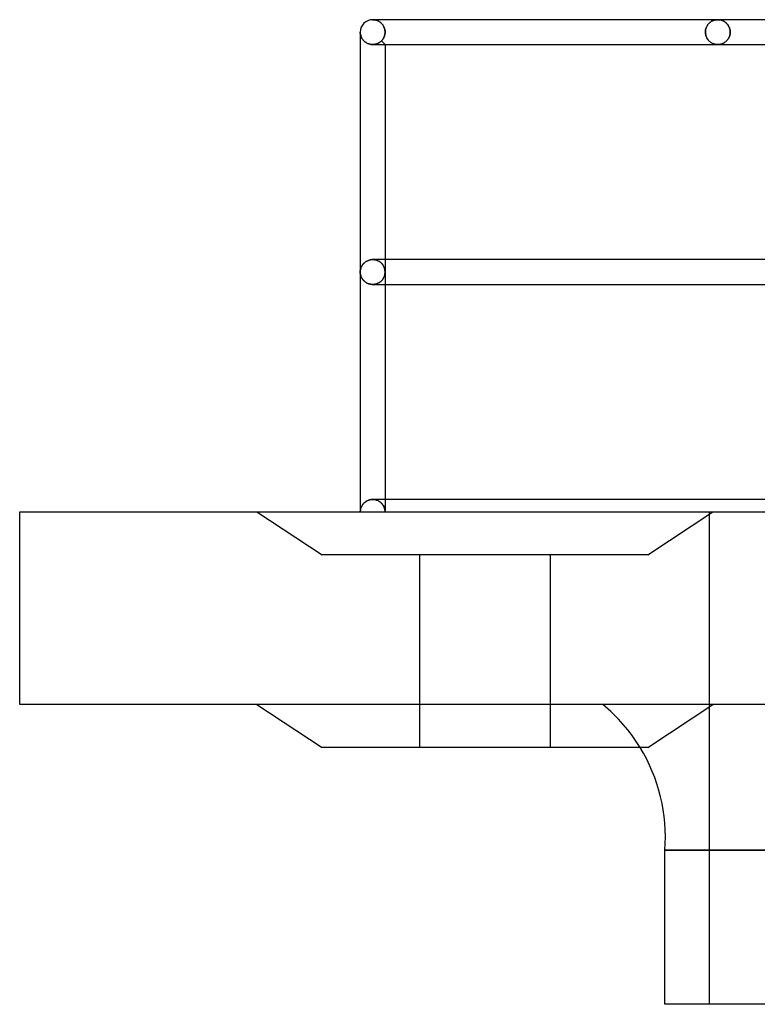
# Model space of a CAD drawing. Header units: millimetres. Extents: x -232 to 232, y -55 to 88.
# Tile 1 of 7: x -232 to -173, y -40 to 40. Entities that reach past the tile are written whole.
import ezdxf

# ---------------------------------------------------------------- set-up
doc = ezdxf.new("R2010")
doc.units = ezdxf.units.MM
doc.layers.add('HIDDEN', color=7, linetype='Continuous')
doc.layers.add('THICK', color=7, linetype='Continuous')

msp = doc.modelspace()

# ---------------------------------------------------------------- linework, layer by layer
at = {"layer": 'HIDDEN'}
for p, q in [((-204.05, 39.665), (-203.998, 39.664)), ((-203.998, 39.664), (-204.05, 39.665)), ((-203.804, 39.665), (-204.05, 39.665)), ((-203.998, 39.664), (-203.946, 39.66)), ((-203.946, 39.66), (-203.998, 39.664)), ((-203.946, 39.66), (-203.893, 39.653)), ((-203.893, 39.653), (-203.946, 39.66)), ((-203.893, 39.653), (-203.842, 39.643)), ((-203.842, 39.643), (-203.893, 39.653)), ((-203.842, 39.643), (-203.79, 39.631)), ((-203.79, 39.631), (-203.842, 39.643)), ((-203.79, 39.631), (-203.738, 39.615)), ((-203.738, 39.615), (-203.79, 39.631)), ((-203.738, 39.615), (-203.687, 39.597)), ((-203.687, 39.597), (-203.738, 39.615)), ((-203.687, 39.597), (-203.637, 39.576)), ((-203.637, 39.576), (-203.687, 39.597)), ((-203.637, 39.576), (-203.588, 39.552)), ((-203.588, 39.552), (-203.637, 39.576)), ((-203.588, 39.552), (-203.539, 39.525)), ((-203.539, 39.525), (-203.588, 39.552)), ((-203.539, 39.525), (-203.491, 39.495)), ((-203.491, 39.495), (-203.539, 39.525)), ((-203.491, 39.495), (-203.445, 39.462)), ((-203.445, 39.462), (-203.491, 39.495)), ((-203.445, 39.462), (-203.399, 39.425)), ((-203.399, 39.425), (-203.445, 39.462)), ((-203.399, 39.425), (-203.355, 39.386)), ((-203.355, 39.386), (-203.399, 39.425)), ((-203.355, 39.386), (-203.313, 39.343)), ((-203.313, 39.343), (-203.355, 39.386)), ((-203.313, 39.343), (-203.273, 39.296)), ((-203.273, 39.296), (-203.313, 39.343)), ((-203.273, 39.296), (-203.235, 39.246)), ((-203.235, 39.246), (-203.273, 39.296)), ((-203.235, 39.246), (-203.199, 39.193)), ((-203.199, 39.193), (-203.235, 39.246)), ((-203.199, 39.193), (-203.166, 39.137)), ((-203.166, 39.137), (-203.199, 39.193)), ((-203.166, 39.137), (-203.137, 39.077)), ((-203.137, 39.077), (-203.166, 39.137)), ((-203.137, 39.077), (-203.111, 39.014)), ((-203.111, 39.014), (-203.137, 39.077)), ((-203.111, 39.014), (-203.089, 38.948)), ((-203.089, 38.948), (-203.111, 39.014)), ((-203.089, 38.948), (-203.071, 38.88)), ((-203.071, 38.88), (-203.089, 38.948)), ((-203.071, 38.88), (-203.058, 38.809)), ((-203.058, 38.809), (-203.071, 38.88)), ((-177.212, 38.873), (-177.195, 38.939)), ((-177.195, 38.939), (-177.212, 38.873)), ((-177.195, 38.939), (-177.175, 39.002)), ((-177.175, 39.002), (-177.195, 38.939)), ((-177.175, 39.002), (-177.151, 39.064)), ((-177.151, 39.064), (-177.175, 39.002)), ((-177.151, 39.064), (-177.123, 39.122)), ((-177.123, 39.122), (-177.151, 39.064)), ((-177.123, 39.122), (-177.093, 39.178)), ((-177.093, 39.178), (-177.123, 39.122)), ((-177.093, 39.178), (-177.059, 39.23)), ((-177.059, 39.23), (-177.093, 39.178)), ((-177.059, 39.23), (-177.024, 39.279)), ((-177.024, 39.279), (-177.059, 39.23)), ((-177.024, 39.279), (-176.986, 39.325)), ((-176.986, 39.325), (-177.024, 39.279)), ((-176.986, 39.325), (-176.946, 39.368)), ((-176.946, 39.368), (-176.986, 39.325)), ((-176.946, 39.368), (-176.905, 39.407)), ((-176.905, 39.407), (-176.946, 39.368)), ((-176.905, 39.407), (-176.862, 39.444)), ((-176.862, 39.444), (-176.905, 39.407)), ((-176.862, 39.444), (-176.818, 39.478)), ((-176.818, 39.478), (-176.862, 39.444)), ((-176.818, 39.478), (-176.773, 39.508)), ((-176.773, 39.508), (-176.818, 39.478)), ((-176.773, 39.508), (-176.727, 39.536)), ((-176.727, 39.536), (-176.773, 39.508)), ((-176.727, 39.536), (-176.68, 39.561)), ((-176.68, 39.561), (-176.727, 39.536)), ((-176.68, 39.561), (-176.632, 39.583)), ((-176.632, 39.583), (-176.68, 39.561)), ((-176.632, 39.583), (-176.584, 39.602)), ((-176.584, 39.602), (-176.632, 39.583)), ((-176.584, 39.602), (-176.535, 39.619)), ((-176.535, 39.619), (-176.584, 39.602)), ((-176.535, 39.619), (-176.486, 39.633)), ((-176.486, 39.633), (-176.535, 39.619)), ((-176.486, 39.633), (-176.436, 39.645)), ((-176.436, 39.645), (-176.486, 39.633)), ((-176.436, 39.645), (-176.386, 39.654)), ((-176.386, 39.654), (-176.436, 39.645)), ((-176.386, 39.654), (-176.336, 39.66)), ((-176.336, 39.66), (-176.386, 39.654)), ((-176.336, 39.66), (-176.286, 39.664)), ((-176.286, 39.664), (-176.336, 39.66)), ((-176.286, 39.664), (-176.236, 39.665)), ((-176.236, 39.665), (-176.286, 39.664)), ((-176.236, 39.665), (-176.182, 39.664)), ((-176.182, 39.664), (-176.236, 39.665)), ((-176.182, 39.664), (-176.128, 39.659)), ((-176.128, 39.659), (-176.182, 39.664)), ((-176.128, 39.659), (-176.073, 39.652)), ((-176.073, 39.652), (-176.128, 39.659)), ((-176.073, 39.652), (-176.02, 39.641)), ((-176.02, 39.641), (-176.073, 39.652)), ((-176.02, 39.641), (-175.966, 39.628)), ((-175.966, 39.628), (-176.02, 39.641)), ((-175.966, 39.628), (-175.913, 39.611)), ((-175.913, 39.611), (-175.966, 39.628)), ((-175.913, 39.611), (-175.86, 39.592)), ((-175.86, 39.592), (-175.913, 39.611)), ((-175.86, 39.592), (-175.809, 39.569)), ((-175.809, 39.569), (-175.86, 39.592)), ((-175.809, 39.569), (-175.757, 39.543)), ((-175.757, 39.543), (-175.809, 39.569)), ((-175.757, 39.543), (-175.707, 39.514)), ((-175.707, 39.514), (-175.757, 39.543)), ((-175.707, 39.514), (-175.658, 39.481)), ((-175.658, 39.481), (-175.707, 39.514)), ((-175.658, 39.481), (-175.61, 39.445)), ((-175.61, 39.445), (-175.658, 39.481)), ((-175.61, 39.445), (-175.563, 39.406)), ((-175.563, 39.406), (-175.61, 39.445)), ((-175.563, 39.406), (-175.518, 39.363)), ((-175.518, 39.363), (-175.563, 39.406)), ((-175.518, 39.363), (-175.475, 39.316)), ((-175.475, 39.316), (-175.518, 39.363)), ((-175.475, 39.316), (-175.435, 39.266)), ((-175.435, 39.266), (-175.475, 39.316)), ((-175.435, 39.266), (-175.397, 39.212)), ((-175.397, 39.212), (-175.435, 39.266)), ((-175.397, 39.212), (-175.361, 39.154)), ((-175.361, 39.154), (-175.397, 39.212)), ((-175.361, 39.154), (-175.33, 39.092)), ((-175.33, 39.092), (-175.361, 39.154)), ((-175.33, 39.092), (-175.302, 39.028)), ((-175.302, 39.028), (-175.33, 39.092)), ((-175.302, 39.028), (-175.278, 38.96)), ((-175.278, 38.96), (-175.302, 39.028)), ((-175.278, 38.96), (-175.259, 38.889)), ((-175.259, 38.889), (-175.278, 38.96)), ((-175.259, 38.889), (-175.245, 38.816)), ((-175.245, 38.816), (-175.259, 38.889)), ((-205.05, 38.665), (-205.049, 38.613)), ((-205.049, 38.613), (-205.045, 38.561)), ((-205.045, 38.561), (-205.038, 38.509)), ((-205.038, 38.509), (-205.028, 38.457)), ((-205.028, 38.457), (-205.016, 38.406)), ((-205.016, 38.406), (-205.001, 38.355)), ((-205.001, 38.355), (-204.982, 38.304)), ((-204.982, 38.304), (-204.961, 38.255)), ((-204.961, 38.255), (-204.938, 38.205)), ((-204.938, 38.205), (-204.911, 38.157)), ((-204.911, 38.157), (-204.881, 38.109)), ((-204.881, 38.109), (-204.847, 38.063)), ((-203.234, 38.084), (-203.259, 38.051)), ((-203.259, 38.051), (-203.234, 38.084)), ((-203.211, 38.119), (-203.234, 38.084)), ((-203.234, 38.084), (-203.211, 38.119)), ((-203.189, 38.154), (-203.211, 38.119)), ((-203.211, 38.119), (-203.189, 38.154)), ((-203.168, 38.191), (-203.189, 38.154)), ((-203.189, 38.154), (-203.168, 38.191)), ((-203.148, 38.229), (-203.168, 38.191)), ((-203.168, 38.191), (-203.148, 38.229)), ((-203.13, 38.268), (-203.148, 38.229)), ((-203.148, 38.229), (-203.13, 38.268)), ((-203.114, 38.308), (-203.13, 38.268)), ((-203.13, 38.268), (-203.114, 38.308)), ((-203.099, 38.35), (-203.114, 38.308)), ((-203.114, 38.308), (-203.099, 38.35)), ((-203.086, 38.393), (-203.099, 38.35)), ((-203.099, 38.35), (-203.086, 38.393)), ((-203.074, 38.437), (-203.086, 38.393)), ((-203.086, 38.393), (-203.074, 38.437)), ((-203.065, 38.481), (-203.074, 38.437)), ((-203.074, 38.437), (-203.065, 38.481)), ((-203.057, 38.527), (-203.065, 38.481)), ((-203.065, 38.481), (-203.057, 38.527)), ((-203.058, 38.809), (-203.05, 38.738)), ((-203.05, 38.738), (-203.058, 38.809)), ((-203.052, 38.572), (-203.057, 38.527)), ((-203.057, 38.527), (-203.052, 38.572)), ((-203.049, 38.619), (-203.052, 38.572)), ((-203.052, 38.572), (-203.049, 38.619)), ((-203.05, 38.738), (-203.048, 38.665)), ((-203.048, 38.665), (-203.05, 38.738)), ((-203.048, 38.665), (-203.049, 38.619)), ((-203.049, 38.619), (-203.048, 38.665)), ((-177.233, 38.665), (-177.231, 38.735)), ((-177.231, 38.735), (-177.233, 38.665)), ((-177.231, 38.592), (-177.233, 38.665)), ((-177.233, 38.665), (-177.231, 38.592)), ((-177.231, 38.735), (-177.223, 38.804)), ((-177.223, 38.804), (-177.231, 38.735)), ((-177.223, 38.52), (-177.231, 38.592)), ((-177.231, 38.592), (-177.223, 38.52)), ((-177.223, 38.804), (-177.212, 38.873)), ((-177.212, 38.873), (-177.223, 38.804)), ((-177.21, 38.45), (-177.223, 38.52)), ((-177.223, 38.52), (-177.21, 38.45)), ((-177.192, 38.381), (-177.21, 38.45)), ((-177.21, 38.45), (-177.192, 38.381)), ((-177.171, 38.316), (-177.192, 38.381)), ((-177.192, 38.381), (-177.171, 38.316)), ((-177.145, 38.253), (-177.171, 38.316)), ((-177.171, 38.316), (-177.145, 38.253)), ((-177.115, 38.193), (-177.145, 38.253)), ((-177.145, 38.253), (-177.115, 38.193)), ((-177.083, 38.136), (-177.115, 38.193)), ((-177.115, 38.193), (-177.083, 38.136)), ((-177.047, 38.083), (-177.083, 38.136)), ((-177.083, 38.136), (-177.047, 38.083)), ((-175.415, 38.091), (-175.453, 38.041)), ((-175.453, 38.041), (-175.415, 38.091)), ((-175.381, 38.143), (-175.415, 38.091)), ((-175.415, 38.091), (-175.381, 38.143)), ((-175.349, 38.199), (-175.381, 38.143)), ((-175.381, 38.143), (-175.349, 38.199)), ((-175.32, 38.258), (-175.349, 38.199)), ((-175.349, 38.199), (-175.32, 38.258)), ((-175.295, 38.321), (-175.32, 38.258)), ((-175.32, 38.258), (-175.295, 38.321)), ((-175.273, 38.386), (-175.295, 38.321)), ((-175.295, 38.321), (-175.273, 38.386)), ((-175.256, 38.453), (-175.273, 38.386)), ((-175.273, 38.386), (-175.256, 38.453)), ((-175.243, 38.523), (-175.256, 38.453)), ((-175.256, 38.453), (-175.243, 38.523)), ((-175.245, 38.816), (-175.236, 38.741)), ((-175.236, 38.741), (-175.245, 38.816)), ((-175.236, 38.593), (-175.243, 38.523)), ((-175.243, 38.523), (-175.236, 38.593)), ((-175.236, 38.741), (-175.233, 38.665)), ((-175.233, 38.665), (-175.236, 38.741)), ((-175.233, 38.665), (-175.236, 38.593)), ((-175.236, 38.593), (-175.233, 38.665)), ((-204.847, 38.063), (-204.811, 38.017)), ((-204.811, 38.017), (-204.771, 37.974)), ((-204.771, 37.974), (-204.728, 37.931)), ((-204.728, 37.931), (-204.682, 37.891)), ((-204.682, 37.891), (-204.632, 37.853)), ((-204.632, 37.853), (-204.579, 37.817)), ((-204.579, 37.817), (-204.522, 37.784)), ((-204.522, 37.784), (-204.462, 37.755)), ((-204.462, 37.755), (-204.399, 37.729)), ((-204.399, 37.729), (-204.333, 37.707)), ((-204.333, 37.707), (-204.264, 37.689)), ((-204.264, 37.689), (-204.194, 37.676)), ((-204.194, 37.676), (-204.123, 37.668)), ((-204.123, 37.668), (-204.05, 37.665)), ((-204.05, 37.665), (-204.05, 37.665)), ((-204.05, 37.665), (-204.049, 37.665)), ((-204.049, 37.665), (-204.049, 37.665)), ((-204.049, 37.665), (-204.048, 37.665)), ((-204.048, 37.665), (-204, 37.666)), ((-204, 37.666), (-204.048, 37.665)), ((-204.048, 37.665), (-204.048, 37.665)), ((-204.048, 37.665), (-204.048, 37.665)), ((-204, 37.666), (-203.954, 37.669)), ((-203.954, 37.669), (-204, 37.666)), ((-203.954, 37.669), (-203.908, 37.675)), ((-203.908, 37.675), (-203.954, 37.669)), ((-203.908, 37.675), (-203.862, 37.682)), ((-203.862, 37.682), (-203.908, 37.675)), ((-203.862, 37.682), (-203.817, 37.692)), ((-203.817, 37.692), (-203.862, 37.682)), ((-203.817, 37.692), (-203.773, 37.704)), ((-203.773, 37.704), (-203.817, 37.692)), ((-203.773, 37.704), (-203.73, 37.717)), ((-203.73, 37.717), (-203.773, 37.704)), ((-203.73, 37.717), (-203.688, 37.732)), ((-203.688, 37.732), (-203.73, 37.717)), ((-203.688, 37.732), (-203.647, 37.749)), ((-203.647, 37.749), (-203.688, 37.732)), ((-203.647, 37.749), (-203.607, 37.767)), ((-203.607, 37.767), (-203.647, 37.749)), ((-203.607, 37.767), (-203.569, 37.787)), ((-203.569, 37.787), (-203.607, 37.767)), ((-203.569, 37.787), (-203.533, 37.808)), ((-203.533, 37.808), (-203.569, 37.787)), ((-203.533, 37.808), (-203.497, 37.83)), ((-203.497, 37.83), (-203.533, 37.808)), ((-203.497, 37.83), (-203.463, 37.854)), ((-203.463, 37.854), (-203.497, 37.83)), ((-203.463, 37.854), (-203.431, 37.878)), ((-203.431, 37.878), (-203.463, 37.854)), ((-203.431, 37.878), (-203.4, 37.904)), ((-203.4, 37.904), (-203.431, 37.878)), ((-203.4, 37.904), (-203.37, 37.93)), ((-203.37, 37.93), (-203.4, 37.904)), ((-203.37, 37.93), (-203.342, 37.957)), ((-203.342, 37.957), (-203.37, 37.93)), ((-203.313, 37.987), (-203.342, 37.957)), ((-203.342, 37.957), (-203.313, 37.987)), ((-203.342, 37.957), (-203.05, 37.665)), ((-203.286, 38.018), (-203.313, 37.987)), ((-203.313, 37.987), (-203.286, 38.018)), ((-203.259, 38.051), (-203.286, 38.018)), ((-203.286, 38.018), (-203.259, 38.051)), ((-177.009, 38.033), (-177.047, 38.083)), ((-177.047, 38.083), (-177.009, 38.033)), ((-176.969, 37.987), (-177.009, 38.033)), ((-177.009, 38.033), (-176.969, 37.987)), ((-176.927, 37.944), (-176.969, 37.987)), ((-176.969, 37.987), (-176.927, 37.944)), ((-176.884, 37.904), (-176.927, 37.944)), ((-176.927, 37.944), (-176.884, 37.904)), ((-176.838, 37.868), (-176.884, 37.904)), ((-176.884, 37.904), (-176.838, 37.868)), ((-176.792, 37.834), (-176.838, 37.868)), ((-176.838, 37.868), (-176.792, 37.834)), ((-176.745, 37.804), (-176.792, 37.834)), ((-176.792, 37.834), (-176.745, 37.804)), ((-176.696, 37.777), (-176.745, 37.804)), ((-176.745, 37.804), (-176.696, 37.777)), ((-176.647, 37.754), (-176.696, 37.777)), ((-176.696, 37.777), (-176.647, 37.754)), ((-176.597, 37.733), (-176.647, 37.754)), ((-176.647, 37.754), (-176.597, 37.733)), ((-176.546, 37.714), (-176.597, 37.733)), ((-176.597, 37.733), (-176.546, 37.714)), ((-176.495, 37.699), (-176.546, 37.714)), ((-176.546, 37.714), (-176.495, 37.699)), ((-176.444, 37.687), (-176.495, 37.699)), ((-176.495, 37.699), (-176.444, 37.687)), ((-176.392, 37.677), (-176.444, 37.687)), ((-176.444, 37.687), (-176.392, 37.677)), ((-176.34, 37.67), (-176.392, 37.677)), ((-176.392, 37.677), (-176.34, 37.67)), ((-176.288, 37.666), (-176.34, 37.67)), ((-176.34, 37.67), (-176.288, 37.666)), ((-176.236, 37.665), (-176.288, 37.666)), ((-176.288, 37.666), (-176.236, 37.665)), ((-176.181, 37.667), (-176.236, 37.665)), ((-176.236, 37.665), (-176.181, 37.667)), ((-176.126, 37.671), (-176.181, 37.667)), ((-176.181, 37.667), (-176.126, 37.671)), ((-176.071, 37.679), (-176.126, 37.671)), ((-176.126, 37.671), (-176.071, 37.679)), ((-176.018, 37.689), (-176.071, 37.679)), ((-176.071, 37.679), (-176.018, 37.689)), ((-175.964, 37.703), (-176.018, 37.689)), ((-176.018, 37.689), (-175.964, 37.703)), ((-175.912, 37.719), (-175.964, 37.703)), ((-175.964, 37.703), (-175.912, 37.719)), ((-175.861, 37.738), (-175.912, 37.719)), ((-175.912, 37.719), (-175.861, 37.738)), ((-175.81, 37.76), (-175.861, 37.738)), ((-175.861, 37.738), (-175.81, 37.76)), ((-175.761, 37.785), (-175.81, 37.76)), ((-175.81, 37.76), (-175.761, 37.785)), ((-175.713, 37.812), (-175.761, 37.785)), ((-175.761, 37.785), (-175.713, 37.812)), ((-175.666, 37.842), (-175.713, 37.812)), ((-175.713, 37.812), (-175.666, 37.842)), ((-175.621, 37.876), (-175.666, 37.842)), ((-175.666, 37.842), (-175.621, 37.876)), ((-175.576, 37.912), (-175.621, 37.876)), ((-175.621, 37.876), (-175.576, 37.912)), ((-175.533, 37.952), (-175.576, 37.912)), ((-175.576, 37.912), (-175.533, 37.952)), ((-175.492, 37.995), (-175.533, 37.952)), ((-175.533, 37.952), (-175.492, 37.995)), ((-175.453, 38.041), (-175.492, 37.995)), ((-175.492, 37.995), (-175.453, 38.041)), ((-204.897, 19.863), (-204.925, 19.815)), ((-204.866, 19.91), (-204.897, 19.863)), ((-204.832, 19.954), (-204.866, 19.91)), ((-204.796, 19.998), (-204.832, 19.954)), ((-204.756, 20.039), (-204.796, 19.998)), ((-204.713, 20.08), (-204.756, 20.039)), ((-204.667, 20.118), (-204.713, 20.08)), ((-204.618, 20.154), (-204.667, 20.118)), ((-204.566, 20.188), (-204.618, 20.154)), ((-204.51, 20.219), (-204.566, 20.188)), ((-204.451, 20.247), (-204.51, 20.219)), ((-204.39, 20.272), (-204.451, 20.247)), ((-204.326, 20.293), (-204.39, 20.272)), ((-204.259, 20.31), (-204.326, 20.293)), ((-204.191, 20.322), (-204.259, 20.31)), ((-204.121, 20.33), (-204.191, 20.322)), ((-204.05, 20.332), (-204.121, 20.33)), ((-204.049, 20.332), (-204.05, 20.332)), ((-204.05, 20.332), (-204.05, 20.332)), ((-204.048, 20.332), (-204.049, 20.332)), ((-204.049, 20.332), (-204.049, 20.332)), ((-204.048, 20.332), (-203.972, 20.33)), ((-203.972, 20.33), (-204.048, 20.332)), ((-204.048, 20.332), (-204.048, 20.332)), ((-204.048, 20.332), (-204.048, 20.332)), ((-203.972, 20.33), (-203.897, 20.321)), ((-203.897, 20.321), (-203.972, 20.33)), ((-203.897, 20.321), (-203.824, 20.307)), ((-203.824, 20.307), (-203.897, 20.321)), ((-203.824, 20.307), (-203.753, 20.288)), ((-203.753, 20.288), (-203.824, 20.307)), ((-203.753, 20.288), (-203.685, 20.264)), ((-203.685, 20.264), (-203.753, 20.288)), ((-203.685, 20.264), (-203.62, 20.236)), ((-203.62, 20.236), (-203.685, 20.264)), ((-203.62, 20.236), (-203.559, 20.205)), ((-203.559, 20.205), (-203.62, 20.236)), ((-203.559, 20.205), (-203.501, 20.17)), ((-203.501, 20.17), (-203.559, 20.205)), ((-203.501, 20.17), (-203.447, 20.132)), ((-203.447, 20.132), (-203.501, 20.17)), ((-203.447, 20.132), (-203.397, 20.091)), ((-203.397, 20.091), (-203.447, 20.132)), ((-203.397, 20.091), (-203.35, 20.048)), ((-203.35, 20.048), (-203.397, 20.091)), ((-203.35, 20.048), (-203.307, 20.003)), ((-203.307, 20.003), (-203.35, 20.048)), ((-203.307, 20.003), (-203.268, 19.957)), ((-203.268, 19.957), (-203.307, 20.003)), ((-203.268, 19.957), (-203.232, 19.909)), ((-203.232, 19.909), (-203.268, 19.957)), ((-203.232, 19.909), (-203.2, 19.86)), ((-203.2, 19.86), (-203.232, 19.909)), ((-203.2, 19.86), (-203.171, 19.81)), ((-203.171, 19.81), (-203.2, 19.86)), ((-203.05, 20.332), (-203.05, 19.333)), ((-205.048, 19.388), (-205.05, 19.333)), ((-205.05, 19.333), (-205.048, 19.277)), ((-205.044, 19.444), (-205.048, 19.388)), ((-205.048, 19.277), (-205.044, 19.221)), ((-205.036, 19.499), (-205.044, 19.444)), ((-205.044, 19.221), (-205.036, 19.166)), ((-205.025, 19.555), (-205.036, 19.499)), ((-205.036, 19.166), (-205.025, 19.11)), ((-205.011, 19.609), (-205.025, 19.555)), ((-205.025, 19.11), (-205.011, 19.056)), ((-204.994, 19.662), (-205.011, 19.609)), ((-205.011, 19.056), (-204.994, 19.003)), ((-204.974, 19.714), (-204.994, 19.662)), ((-204.951, 19.765), (-204.974, 19.714)), ((-204.925, 19.815), (-204.951, 19.765)), ((-203.171, 19.81), (-203.145, 19.759)), ((-203.145, 19.759), (-203.171, 19.81)), ((-203.145, 19.759), (-203.123, 19.707)), ((-203.123, 19.707), (-203.145, 19.759)), ((-203.123, 19.707), (-203.103, 19.655)), ((-203.103, 19.655), (-203.123, 19.707)), ((-203.103, 19.655), (-203.087, 19.602)), ((-203.087, 19.602), (-203.103, 19.655)), ((-203.103, 19.01), (-203.087, 19.063)), ((-203.087, 19.063), (-203.103, 19.01)), ((-203.087, 19.602), (-203.073, 19.548)), ((-203.073, 19.548), (-203.087, 19.602)), ((-203.087, 19.063), (-203.073, 19.117)), ((-203.073, 19.117), (-203.087, 19.063)), ((-203.073, 19.548), (-203.063, 19.495)), ((-203.063, 19.495), (-203.073, 19.548)), ((-203.073, 19.117), (-203.063, 19.17)), ((-203.063, 19.17), (-203.073, 19.117)), ((-203.063, 19.495), (-203.056, 19.441)), ((-203.056, 19.441), (-203.063, 19.495)), ((-203.063, 19.17), (-203.056, 19.224)), ((-203.056, 19.224), (-203.063, 19.17)), ((-203.056, 19.441), (-203.051, 19.387)), ((-203.051, 19.387), (-203.056, 19.441)), ((-203.056, 19.224), (-203.051, 19.278)), ((-203.051, 19.278), (-203.056, 19.224)), ((-203.051, 19.387), (-203.05, 19.333)), ((-203.05, 19.333), (-203.051, 19.387)), ((-203.051, 19.278), (-203.05, 19.333)), ((-203.05, 19.333), (-203.051, 19.278)), ((-203.05, 19.333), (-203.05, 18.332)), ((-204.994, 19.003), (-204.974, 18.951)), ((-204.974, 18.951), (-204.951, 18.9)), ((-204.951, 18.9), (-204.925, 18.85)), ((-204.925, 18.85), (-204.897, 18.802)), ((-204.897, 18.802), (-204.866, 18.755)), ((-204.866, 18.755), (-204.832, 18.711)), ((-204.832, 18.711), (-204.796, 18.667)), ((-204.796, 18.667), (-204.756, 18.626)), ((-204.756, 18.626), (-204.713, 18.585)), ((-204.713, 18.585), (-204.667, 18.547)), ((-204.667, 18.547), (-204.618, 18.511)), ((-204.618, 18.511), (-204.566, 18.477)), ((-204.566, 18.477), (-204.51, 18.446)), ((-204.51, 18.446), (-204.451, 18.418)), ((-204.451, 18.418), (-204.39, 18.393)), ((-204.39, 18.393), (-204.326, 18.372)), ((-204.326, 18.372), (-204.259, 18.355)), ((-204.259, 18.355), (-204.191, 18.343)), ((-204.191, 18.343), (-204.121, 18.335)), ((-204.121, 18.335), (-204.05, 18.332)), ((-204.05, 18.332), (-204.05, 18.332)), ((-204.05, 18.332), (-204.049, 18.332)), ((-204.049, 18.332), (-204.049, 18.332)), ((-204.049, 18.332), (-204.048, 18.332)), ((-204.048, 18.332), (-203.972, 18.335)), ((-203.972, 18.335), (-204.048, 18.332)), ((-204.048, 18.332), (-204.048, 18.332)), ((-204.048, 18.332), (-204.048, 18.332)), ((-203.972, 18.335), (-203.897, 18.344)), ((-203.897, 18.344), (-203.972, 18.335)), ((-203.897, 18.344), (-203.824, 18.358)), ((-203.824, 18.358), (-203.897, 18.344)), ((-203.824, 18.358), (-203.753, 18.377)), ((-203.753, 18.377), (-203.824, 18.358)), ((-203.753, 18.377), (-203.685, 18.401)), ((-203.685, 18.401), (-203.753, 18.377)), ((-203.685, 18.401), (-203.62, 18.429)), ((-203.62, 18.429), (-203.685, 18.401)), ((-203.62, 18.429), (-203.559, 18.46)), ((-203.559, 18.46), (-203.62, 18.429)), ((-203.559, 18.46), (-203.501, 18.495)), ((-203.501, 18.495), (-203.559, 18.46)), ((-203.501, 18.495), (-203.447, 18.533)), ((-203.447, 18.533), (-203.501, 18.495)), ((-203.447, 18.533), (-203.397, 18.574)), ((-203.397, 18.574), (-203.447, 18.533)), ((-203.397, 18.574), (-203.35, 18.617)), ((-203.35, 18.617), (-203.397, 18.574)), ((-203.35, 18.617), (-203.307, 18.662)), ((-203.307, 18.662), (-203.35, 18.617)), ((-203.307, 18.662), (-203.268, 18.708)), ((-203.268, 18.708), (-203.307, 18.662)), ((-203.268, 18.708), (-203.232, 18.756)), ((-203.232, 18.756), (-203.268, 18.708)), ((-203.232, 18.756), (-203.2, 18.805)), ((-203.2, 18.805), (-203.232, 18.756)), ((-203.2, 18.805), (-203.171, 18.855)), ((-203.171, 18.855), (-203.2, 18.805)), ((-203.171, 18.855), (-203.145, 18.906)), ((-203.145, 18.906), (-203.171, 18.855)), ((-203.145, 18.906), (-203.123, 18.958)), ((-203.123, 18.958), (-203.145, 18.906)), ((-203.123, 18.958), (-203.103, 19.01)), ((-203.103, 19.01), (-203.123, 18.958)), ((-204.663, 0.789), (-204.613, 0.825)), ((-204.613, 0.825), (-204.561, 0.859)), ((-204.561, 0.859), (-204.506, 0.889)), ((-204.506, 0.889), (-204.447, 0.917)), ((-204.447, 0.917), (-204.386, 0.941)), ((-204.386, 0.941), (-204.322, 0.962)), ((-204.322, 0.962), (-204.256, 0.978)), ((-204.256, 0.978), (-204.189, 0.99)), ((-204.189, 0.99), (-204.12, 0.997)), ((-204.12, 0.997), (-204.05, 1)), ((-204.05, 1), (-204.05, 1)), ((-204.05, 1), (-204.049, 1)), ((-204.049, 1), (-204.049, 1)), ((-204.049, 1), (-204.048, 1)), ((-204.048, 1), (-204.048, 1)), ((-204.048, 1), (-204.048, 1)), ((-204.048, 1), (-203.975, 0.997)), ((-203.975, 0.997), (-204.048, 1)), ((-203.975, 0.997), (-203.904, 0.99)), ((-203.904, 0.99), (-203.975, 0.997)), ((-203.904, 0.99), (-203.833, 0.977)), ((-203.833, 0.977), (-203.904, 0.99)), ((-203.833, 0.977), (-203.765, 0.959)), ((-203.765, 0.959), (-203.833, 0.977)), ((-203.765, 0.959), (-203.699, 0.937)), ((-203.699, 0.937), (-203.765, 0.959)), ((-203.699, 0.937), (-203.636, 0.911)), ((-203.636, 0.911), (-203.699, 0.937)), ((-203.636, 0.911), (-203.576, 0.882)), ((-203.576, 0.882), (-203.636, 0.911)), ((-203.576, 0.882), (-203.52, 0.849)), ((-203.52, 0.849), (-203.576, 0.882)), ((-203.52, 0.849), (-203.466, 0.813)), ((-203.466, 0.813), (-203.52, 0.849)), ((-203.466, 0.813), (-203.417, 0.775)), ((-203.417, 0.775), (-203.466, 0.813)), ((-203.05, 1), (-203.05, 0)), ((-232.5, 0), (-232.5, 0)), ((-213.375, 0), (-208.125, -3.45)), ((-205.05, 0), (-205.048, 0.061)), ((-205.048, 0.061), (-205.043, 0.121)), ((-205.043, 0.121), (-205.033, 0.181)), ((-205.033, 0.181), (-205.021, 0.24)), ((-205.021, 0.24), (-205.004, 0.299)), ((-205.004, 0.299), (-204.984, 0.356)), ((-204.984, 0.356), (-204.961, 0.412)), ((-204.961, 0.412), (-204.934, 0.466)), ((-204.934, 0.466), (-204.904, 0.519)), ((-204.904, 0.519), (-204.871, 0.57)), ((-204.871, 0.57), (-204.834, 0.619)), ((-204.834, 0.619), (-204.795, 0.665)), ((-204.795, 0.665), (-204.754, 0.709)), ((-204.754, 0.709), (-204.709, 0.751)), ((-204.709, 0.751), (-204.663, 0.789)), ((-203.417, 0.775), (-203.37, 0.735)), ((-203.37, 0.735), (-203.417, 0.775)), ((-203.37, 0.735), (-203.327, 0.693)), ((-203.327, 0.693), (-203.37, 0.735)), ((-203.327, 0.693), (-203.288, 0.649)), ((-203.288, 0.649), (-203.327, 0.693)), ((-203.288, 0.649), (-203.252, 0.603)), ((-203.252, 0.603), (-203.288, 0.649)), ((-203.252, 0.603), (-203.219, 0.557)), ((-203.219, 0.557), (-203.252, 0.603)), ((-203.219, 0.557), (-203.189, 0.509)), ((-203.189, 0.509), (-203.219, 0.557)), ((-203.189, 0.509), (-203.162, 0.461)), ((-203.162, 0.461), (-203.189, 0.509)), ((-203.162, 0.461), (-203.138, 0.411)), ((-203.138, 0.411), (-203.162, 0.461)), ((-203.138, 0.411), (-203.117, 0.361)), ((-203.117, 0.361), (-203.138, 0.411)), ((-203.117, 0.361), (-203.099, 0.311)), ((-203.099, 0.311), (-203.117, 0.361)), ((-203.099, 0.311), (-203.084, 0.259)), ((-203.084, 0.259), (-203.099, 0.311)), ((-203.084, 0.259), (-203.072, 0.208)), ((-203.072, 0.208), (-203.084, 0.259)), ((-203.072, 0.208), (-203.062, 0.156)), ((-203.062, 0.156), (-203.072, 0.208)), ((-203.062, 0.156), (-203.055, 0.104)), ((-203.055, 0.104), (-203.062, 0.156)), ((-203.055, 0.104), (-203.051, 0.052)), ((-203.051, 0.052), (-203.055, 0.104)), ((-203.051, 0.052), (-203.05, 0)), ((-203.05, 0), (-203.051, 0.052)), ((-203.05, 0), (0, 0)), ((-181.875, -3.45), (-176.625, 0)), ((-213.375, 0), (-208.125, -3.45)), ((-181.875, -3.45), (-176.625, 0)), ((-176.89, -39.675), (-176.89, 0)), ((-195, -3.45), (-208.125, -3.45)), ((-200.25, -18.975), (-200.25, -3.45)), ((-200.25, -18.975), (-200.25, -3.45)), ((-181.875, -3.45), (-195, -3.45)), ((-189.75, -3.45), (-189.75, -18.975)), ((-189.75, -3.45), (-189.75, -18.975)), ((-232.5, -15.525), (-232.5, -15.525)), ((-180.5, -27.255), (0, -27.255))]:
    msp.add_line(p, q, dxfattribs=at)
msp.add_arc((-194.259, -26.189), 13.8, 31.51784, 50.60272, dxfattribs=at)
at = {"layer": 'THICK'}
for p, q in [((0, 39.665), (-204.05, 39.665)), ((-204.05, 39.665), (-203.804, 39.665)), ((-205.049, 38.613), (-205.05, 38.665)), ((-205.05, 38.665), (-205.05, 19.333)), ((-205.045, 38.561), (-205.049, 38.613)), ((-205.038, 38.509), (-205.045, 38.561)), ((-205.028, 38.457), (-205.038, 38.509)), ((-205.016, 38.406), (-205.028, 38.457)), ((-205.001, 38.355), (-205.016, 38.406)), ((-204.982, 38.304), (-205.001, 38.355)), ((-204.961, 38.255), (-204.982, 38.304)), ((-204.938, 38.205), (-204.961, 38.255)), ((-204.911, 38.157), (-204.938, 38.205)), ((-204.881, 38.109), (-204.911, 38.157)), ((-204.847, 38.063), (-204.881, 38.109)), ((-204.811, 38.017), (-204.847, 38.063)), ((-204.771, 37.974), (-204.811, 38.017)), ((-204.728, 37.931), (-204.771, 37.974)), ((-204.682, 37.891), (-204.728, 37.931)), ((-204.632, 37.853), (-204.682, 37.891)), ((-204.579, 37.817), (-204.632, 37.853)), ((-204.522, 37.784), (-204.579, 37.817)), ((-204.462, 37.755), (-204.522, 37.784)), ((-204.399, 37.729), (-204.462, 37.755)), ((-204.333, 37.707), (-204.399, 37.729)), ((-204.264, 37.689), (-204.333, 37.707)), ((-204.194, 37.676), (-204.264, 37.689)), ((-204.123, 37.668), (-204.194, 37.676)), ((-204.05, 37.665), (-204.123, 37.668)), ((-204.049, 37.665), (-204.05, 37.665)), ((-204.05, 37.665), (-204.05, 37.665)), ((-204.048, 37.665), (-204.049, 37.665)), ((-204.049, 37.665), (-204.049, 37.665)), ((-204.048, 37.665), (-204.048, 37.665)), ((-204.048, 37.665), (-204.048, 37.665)), ((-204.048, 37.665), (-1, 37.665)), ((-203.05, 37.665), (-203.05, 20.332)), ((-204.925, 19.815), (-204.897, 19.863)), ((-204.897, 19.863), (-204.866, 19.91)), ((-204.866, 19.91), (-204.832, 19.954)), ((-204.832, 19.954), (-204.796, 19.998)), ((-204.796, 19.998), (-204.756, 20.039)), ((-204.756, 20.039), (-204.713, 20.08)), ((-204.713, 20.08), (-204.667, 20.118)), ((-204.667, 20.118), (-204.618, 20.154)), ((-204.618, 20.154), (-204.566, 20.188)), ((-204.566, 20.188), (-204.51, 20.219)), ((-204.51, 20.219), (-204.451, 20.247)), ((-204.451, 20.247), (-204.39, 20.272)), ((-204.39, 20.272), (-204.326, 20.293)), ((-204.326, 20.293), (-204.259, 20.31)), ((-204.259, 20.31), (-204.191, 20.322)), ((-204.191, 20.322), (-204.121, 20.33)), ((-204.121, 20.33), (-204.05, 20.332)), ((-204.05, 20.332), (-204.05, 20.332)), ((-204.05, 20.332), (-204.049, 20.332)), ((-204.049, 20.332), (-204.048, 20.332)), ((-204.049, 20.332), (-204.049, 20.332)), ((-204.048, 20.332), (-204.048, 20.332)), ((-204.048, 20.332), (-204.048, 20.332)), ((-1, 20.332), (-204.048, 20.332)), ((-205.05, 19.333), (-205.048, 19.388)), ((-205.048, 19.277), (-205.05, 19.333)), ((-205.05, 19.333), (-205.05, 0)), ((-205.048, 19.388), (-205.044, 19.444)), ((-205.044, 19.221), (-205.048, 19.277)), ((-205.044, 19.444), (-205.036, 19.499)), ((-205.036, 19.166), (-205.044, 19.221)), ((-205.036, 19.499), (-205.025, 19.555)), ((-205.025, 19.11), (-205.036, 19.166)), ((-205.025, 19.555), (-205.011, 19.609)), ((-205.011, 19.056), (-205.025, 19.11)), ((-205.011, 19.609), (-204.994, 19.662)), ((-204.994, 19.003), (-205.011, 19.056)), ((-204.994, 19.662), (-204.974, 19.714)), ((-204.974, 19.714), (-204.951, 19.765)), ((-204.951, 19.765), (-204.925, 19.815)), ((-204.974, 18.951), (-204.994, 19.003)), ((-204.951, 18.9), (-204.974, 18.951)), ((-204.925, 18.85), (-204.951, 18.9)), ((-204.897, 18.802), (-204.925, 18.85)), ((-204.866, 18.755), (-204.897, 18.802)), ((-204.832, 18.711), (-204.866, 18.755)), ((-204.796, 18.667), (-204.832, 18.711)), ((-204.756, 18.626), (-204.796, 18.667)), ((-204.713, 18.585), (-204.756, 18.626)), ((-204.667, 18.547), (-204.713, 18.585)), ((-204.618, 18.511), (-204.667, 18.547)), ((-204.566, 18.477), (-204.618, 18.511)), ((-204.51, 18.446), (-204.566, 18.477)), ((-204.451, 18.418), (-204.51, 18.446)), ((-204.39, 18.393), (-204.451, 18.418)), ((-204.326, 18.372), (-204.39, 18.393)), ((-204.259, 18.355), (-204.326, 18.372)), ((-204.191, 18.343), (-204.259, 18.355)), ((-204.121, 18.335), (-204.191, 18.343)), ((-204.05, 18.332), (-204.121, 18.335)), ((-204.049, 18.332), (-204.05, 18.332)), ((-204.05, 18.332), (-204.05, 18.332)), ((-204.048, 18.332), (-204.049, 18.332)), ((-204.049, 18.332), (-204.049, 18.332)), ((-204.048, 18.332), (-204.048, 18.332)), ((-204.048, 18.332), (-204.048, 18.332)), ((-204.048, 18.332), (-1, 18.332)), ((-203.05, 18.332), (-203.05, 1)), ((-204.613, 0.825), (-204.663, 0.789)), ((-204.561, 0.859), (-204.613, 0.825)), ((-204.506, 0.889), (-204.561, 0.859)), ((-204.447, 0.917), (-204.506, 0.889)), ((-204.386, 0.941), (-204.447, 0.917)), ((-204.322, 0.962), (-204.386, 0.941)), ((-204.256, 0.978), (-204.322, 0.962)), ((-204.189, 0.99), (-204.256, 0.978)), ((-204.12, 0.997), (-204.189, 0.99)), ((-204.05, 1), (-204.12, 0.997)), ((-204.049, 1), (-204.05, 1)), ((-204.05, 1), (-204.05, 1)), ((-204.048, 1), (-204.049, 1)), ((-204.049, 1), (-204.049, 1)), ((-204.048, 1), (-204.048, 1)), ((-204.048, 1), (-204.048, 1)), ((-1, 1), (-204.048, 1)), ((-232.5, 0), (232.5, 0)), ((-232.5, -15.525), (-232.5, 0)), ((-205.048, 0.061), (-205.05, 0)), ((-205.043, 0.121), (-205.048, 0.061)), ((-205.033, 0.181), (-205.043, 0.121)), ((-205.021, 0.24), (-205.033, 0.181)), ((-205.004, 0.299), (-205.021, 0.24)), ((-204.984, 0.356), (-205.004, 0.299)), ((-204.961, 0.412), (-204.984, 0.356)), ((-204.934, 0.466), (-204.961, 0.412)), ((-204.904, 0.519), (-204.934, 0.466)), ((-204.871, 0.57), (-204.904, 0.519)), ((-204.834, 0.619), (-204.871, 0.57)), ((-204.795, 0.665), (-204.834, 0.619)), ((-204.754, 0.709), (-204.795, 0.665)), ((-204.709, 0.751), (-204.754, 0.709)), ((-204.663, 0.789), (-204.709, 0.751)), ((232.5, -15.525), (-232.5, -15.525)), ((-213.375, -15.525), (-208.125, -18.975)), ((-181.875, -18.975), (-176.625, -15.525)), ((-195, -18.975), (-208.125, -18.975)), ((-181.875, -18.975), (-195, -18.975)), ((0, -27.255), (-180.5, -27.255)), ((-180.5, -39.675), (-180.5, -27.255)), ((0, -39.675), (-180.5, -39.675))]:
    msp.add_line(p, q, dxfattribs=at)
for centre, radius, start, end in [((-204.05, 38.665), 1, 90.00015, 179.99996), ((-194.259, -26.189), 13.8, 355.57029, 31.51784)]:
    msp.add_arc(centre, radius, start, end, dxfattribs=at)

doc.saveas('drawing.dxf')
